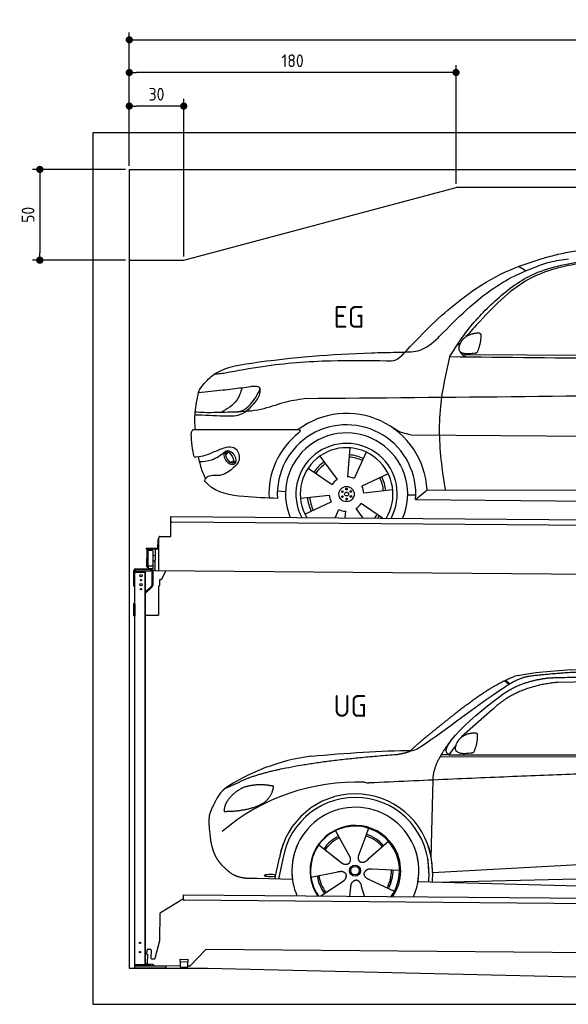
# Model space of a CAD drawing. Header units: millimetres. Extents: x -404 to 6581, y 0 to 5425.
# Tile 1 of 2: x -404 to 2618, y 0 to 5425. Entities that reach past the tile are written whole.
import ezdxf

# ---------------------------------------------------------------- set-up
doc = ezdxf.new("R2010")
doc.units = ezdxf.units.MM
doc.layers.add('4', color=3, linetype='Continuous')
for name, color, linetype, lineweight in [('car', 10, 'Continuous', 25), ('Freiraum', 7, 'Continuous', 25), ('Gebäude', 7, 'Continuous', 25), ('Logo', 7, 'Continuous', 25), ('Plattform', 7, 'Continuous', 25), ('Ständer hinten', 7, 'Continuous', 25)]:
    doc.layers.add(name, color=color, linetype=linetype, lineweight=lineweight)
doc.styles.get("Standard").update_dxf_attribs({"font": 'ISOCP.SHX'})
doc.dimstyles.new('GEN-ISO', dxfattribs={"dimscale": 20, "dimtxt": 3.5, "dimasz": 2, "dimexe": 2, "dimexo": 1, "dimgap": 1.5, "dimtad": 1, "dimdec": 1, "dimlfac": 0.1, "dimdsep": 46, "dimtxsty": 'STANDARD', "dimblk": 'PUNKT', "dimcen": 2, "dimclrd": 256, "dimclre": 256, "dimclrt": 2, "dimadec": 0, "dimazin": 0, "dimtp": 0.1, "dimtm": 0.1, "dimtfac": 0.71, "dimtdec": 1, "dimtmove": 2, "dimatfit": 3, "dimldrblk": 'PUNKT', "dimfxl": 2, "dimtolj": 1, "dimarcsym": 0})

# ---------------------------------------------------------------- blocks, each defined once
blk = doc.blocks.new('PUNKT')
at = {"layer": '4', "color": 0, "linetype": 'ByBlock'}
blk.add_line((-0.5, 0), (-1, 0), dxfattribs=at)
at = {"layer": '4', "color": 0, "linetype": 'ByBlock', "const_width": 0.5}
blk.add_lwpolyline([(-0.25, 0, 1), (0.25, 0, 1)], format="xyb", close=True, dxfattribs=at)
blk = doc.blocks.new('*D246')
at = {"layer": '4', "lineweight": -2, "transparency": 16777216}
for p, q in [((200, 4620), (200, 5354.2)), ((5700, 4620), (5700, 5354.2)), ((240, 5314.2), (5660, 5314.2))]:
    blk.add_line(p, q, dxfattribs=at)
at = {"layer": 'Defpoints', "color": 0, "transparency": 16777216}
for p in [(5700, 5314.2), (200, 4600), (5700, 4600)]:
    blk.add_point(p, dxfattribs=at)
at = {"layer": '4', "lineweight": -2, "transparency": 16777216, "xscale": 40, "yscale": 40, "zscale": 40, "rotation": 180}
blk.add_blockref('PUNKT', (200, 5314.2), dxfattribs=at)
at = {"layer": '4', "lineweight": -2, "transparency": 16777216, "xscale": 40, "yscale": 40, "zscale": 40}
blk.add_blockref('PUNKT', (5700, 5314.2), dxfattribs=at)
at = {"layer": '4', "color": 2, "transparency": 16777216, "insert": (2950, 5379.2), "char_height": 70, "attachment_point": 5}
blk.add_mtext('550', dxfattribs=at)
blk = doc.blocks.new('_Dot')
at = {"color": 0, "linetype": 'ByBlock', "lineweight": -2}
blk.add_line((-0.5, 0), (-1, 0), dxfattribs=at)
at = {"color": 0, "linetype": 'ByBlock', "const_width": 0.5}
blk.add_lwpolyline([(-0.25, 0, 1), (0.25, 0, 1)], format="xyb", close=True, dxfattribs=at)
blk = doc.blocks.new('*D248')
at = {"layer": '4', "lineweight": -2, "transparency": 16777216}
for p, q in [((200, 4620), (200, 5174.1)), ((2000, 4520), (2000, 5174.1)), ((1960, 5134.1), (240, 5134.1))]:
    blk.add_line(p, q, dxfattribs=at)
at = {"layer": 'Defpoints', "color": 0, "transparency": 16777216}
for p in [(200, 5134.1), (200, 4600), (2000, 4500)]:
    blk.add_point(p, dxfattribs=at)
at = {"layer": '4', "lineweight": -2, "transparency": 16777216, "xscale": 40, "yscale": 40, "zscale": 40, "rotation": 180}
blk.add_blockref('_Dot', (200, 5134.1), dxfattribs=at)
at = {"layer": '4', "lineweight": -2, "transparency": 16777216, "xscale": 40, "yscale": 40, "zscale": 40}
blk.add_blockref('_Dot', (2000, 5134.1), dxfattribs=at)
at = {"layer": '4', "color": 2, "transparency": 16777216, "insert": (1100, 5199.1), "char_height": 70, "attachment_point": 5}
blk.add_mtext('180', dxfattribs=at)
blk = doc.blocks.new('*D249')
at = {"layer": '4', "lineweight": -2, "transparency": 16777216}
for p, q in [((200, 4620), (200, 4989.3)), ((460, 4949.3), (240, 4949.3)), ((500, 4120), (500, 4989.3))]:
    blk.add_line(p, q, dxfattribs=at)
at = {"layer": 'Defpoints', "color": 0, "transparency": 16777216}
for p in [(200, 4949.3), (200, 4600), (500, 4100)]:
    blk.add_point(p, dxfattribs=at)
at = {"layer": '4', "lineweight": -2, "transparency": 16777216, "xscale": 40, "yscale": 40, "zscale": 40, "rotation": 180}
blk.add_blockref('_Dot', (200, 4949.3), dxfattribs=at)
at = {"layer": '4', "lineweight": -2, "transparency": 16777216, "xscale": 40, "yscale": 40, "zscale": 40}
blk.add_blockref('_Dot', (500, 4949.3), dxfattribs=at)
at = {"layer": '4', "color": 2, "transparency": 16777216, "insert": (350, 5014.3), "char_height": 70, "attachment_point": 5}
blk.add_mtext('30', dxfattribs=at)
blk = doc.blocks.new('*D250')
at = {"layer": '4', "lineweight": -2, "transparency": 16777216}
for p, q in [((180, 4600), (-332.8, 4600)), ((-292.8, 4560), (-292.8, 4140)), ((180, 4100), (-332.8, 4100))]:
    blk.add_line(p, q, dxfattribs=at)
at = {"layer": 'Defpoints', "color": 0, "transparency": 16777216}
for p in [(200, 4600), (-292.8, 4100), (200, 4100)]:
    blk.add_point(p, dxfattribs=at)
at = {"layer": '4', "lineweight": -2, "transparency": 16777216, "xscale": 40, "yscale": 40, "zscale": 40}
for p, rotation in [((-292.8, 4600), 90), ((-292.8, 4100), 270)]:
    blk.add_blockref('_Dot', p, dxfattribs=dict(at, rotation=rotation))
at = {"layer": '4', "color": 2, "transparency": 16777216, "insert": (-357.8, 4350), "char_height": 70, "attachment_point": 5, "rotation": 90}
blk.add_mtext('50', dxfattribs=at)
blk = doc.blocks.new('UG Plattfrom Gl550')
at = {"layer": 'Plattform'}
for p, q in [((788.7, 1564.7), (915, 1641.9)), ((914.9, 1637.1), (915.1, 1656.1)), ((915.1, 1656.1), (915.2, 1662.1)), ((915.2, 1662.1), (5852, 1619)), ((5846.7, 1589.1), (919.9, 1632.1)), ((785.6, 1410.6), (786.3, 1560.5)), ((759.1, 1312.2), (785.6, 1410.6)), ((714.3, 1334.8), (714.5, 1356.9)), ((719.5, 1361.8), (731.5, 1361.7)), ((736.5, 1356.7), (736.1, 1313.7)), ((1038.3, 1361), (952.2, 1270.4)), ((5763.9, 1319.8), (1038.3, 1361)), ((714.3, 1334.8), (716.6, 1334.8)), ((716.6, 1334.8), (716.2, 1283.8)), ((741.1, 1308.6), (754.2, 1308.5)), ((896.4, 1293.3), (896.6, 1306.3)), ((896.6, 1306.3), (941.6, 1305.9)), ((941.4, 1292.9), (941.6, 1305.9)), ((713.8, 1278.9), (713.9, 1283.8)), ((742.1, 1278.6), (713.8, 1278.9)), ((716.2, 1283.8), (713.9, 1283.8)), ((752.4, 1271.6), (745.2, 1277.5)), ((898.7, 1269.3), (755.5, 1270.5)), ((896.4, 1293.3), (941.4, 1292.9)), ((898.7, 1263.3), (898.9, 1293.3)), ((898.7, 1263.3), (938.7, 1262.9)), ((938.7, 1262.9), (938.9, 1292.9)), ((948.6, 1268.8), (938.7, 1268.9))]:
    blk.add_line(p, q, dxfattribs=at)
for centre, start, end in [((919.9, 1637.1), 179.5, 269.5), ((791.3, 1560.4), 121.4261, 179.5), ((719.5, 1356.8), 89.5, 179.5), ((731.5, 1356.7), 359.5, 89.5), ((741.1, 1313.6), 179.5, 269.5), ((754.3, 1313.5), 269.5, 344.9258), ((742, 1273.6), 50.8402, 89.5), ((755.5, 1275.5), 230.8402, 269.5), ((948.6, 1273.8), 269.5, 316.4902)]:
    blk.add_arc(centre, 5, start, end, dxfattribs=at)
blk = doc.blocks.new('Palette EG Gl550')
at = {"layer": 'Plattform'}
for p, q in [((845.5, 3635.4), (846.4, 3745.4)), ((846.4, 3745.4), (5884.2, 3706.3)), ((5879, 3676.4), (851.1, 3715.3)), ((785.5, 3635.8), (845.5, 3635.4)), ((773.4, 3618.6), (773, 3572.6)), ((780.4, 3618.6), (773.4, 3618.6)), ((775, 3571.6), (775.4, 3618.6)), ((779.5, 3445.9), (780.5, 3630.9)), ((771, 3570.6), (709.7, 3571.1)), ((710, 3571.1), (710, 3566.1)), ((710, 3569.1), (772, 3568.6)), ((772, 3565.6), (710, 3566.1)), ((714.2, 3468.9), (714.9, 3562.9)), ((718.9, 3562.8), (718.2, 3468.8)), ((746.9, 3557.7), (746.2, 3473.5)), ((759.2, 3530.2), (746.7, 3530.6)), ((759.5, 3565.7), (758.5, 3446)), ((772, 3565.6), (772, 3568.6)), ((780, 3571.6), (775, 3571.6)), ((775.1, 3571.6), (780, 3571.6)), ((745.8, 3473.3), (720.8, 3473.3)), ((720.8, 3473.3), (720.8, 3458.3)), ((745.8, 3473.3), (720.8, 3473.3)), ((720.8, 3473.3), (720.8, 3458.3)), ((745.8, 3473.3), (745.8, 3458.3)), ((745.8, 3473.3), (745.8, 3458.3)), ((759, 3500), (746.4, 3500.1)), ((720.8, 3458.3), (745.8, 3458.3)), ((745.8, 3458.3), (720.8, 3458.3)), ((5881.9, 3406.3), (758.5, 3446))]:
    blk.add_line(p, q, dxfattribs=at)
for centre, radius, start, end in [((851.2, 3720.3), 5, 179.556, 269.556), ((785.5, 3630.8), 5, 89.556, 179.556), ((716.9, 3562.9), 2, 359.3444, 179.3444), ((719.3, 3558.8), 0.4, 179.3444, 271.7264), ((730.3, 3231.7), 326.8, 87.1681, 91.938), ((746.5, 3557.8), 0.4, 359.3444, 86.9565), ((771, 3572.7), 2.01, 269.7445, 359.3674), ((772, 3571.6), 6, 269.556, 359.556), ((772, 3571.6), 6, 269.5566, 359.5553), ((772, 3571.6), 3, 269.7663, 359.5554), ((718.6, 3472.9), 0.4, 86.9623, 179.3444), ((719.6, 3481.6), 8.39, 263.3001, 278.0521), ((745.8, 3473.5), 0.4, 267.6536, 359.3444), ((716.2, 3468.9), 2, 179.3444, 359.3444)]:
    blk.add_arc(centre, radius, start, end, dxfattribs=at)
blk = doc.blocks.new('Car_173')
at = {"layer": 'car'}
for p, q in [((2749.1, 5127.2), (2708.5, 5151.3)), ((2403.4, 4662.7), (4457.1, 4674)), ((2071.9, 4218), (2072.3, 4218)), ((2125.3, 4218.2), (4131.9, 4224.5)), ((1790.9, 4142.8), (1778.8, 3983)), ((1107, 4098.1), (1121.8, 4112)), ((1108.8, 4111.3), (1119.3, 4120.6)), ((1626, 4095.6), (1721.5, 3966.8)), ((1880.3, 4120.6), (1816.5, 3973.5)), ((1131.6, 4056.6), (1150.9, 4064.1)), ((1146.7, 4052.9), (1162.2, 4062.6)), ((1562.1, 4029.3), (1694.5, 3938.9)), ((2003.6, 4001.4), (1859.2, 3931.9)), ((2029, 3912.9), (1869.8, 3894.6)), ((2155.4, 3862), (2218.1, 3916.4)), ((2218.1, 3916.4), (4028.1, 3930.6)), ((1393.6, 3900.9), (1438.3, 3899)), ((1520.6, 3862.9), (1679.8, 3881.2)), ((2111.5, 3886.3), (2156.3, 3886.7)), ((2155.4, 3862), (4086.2, 3863.8)), ((1546, 3774.4), (1690.4, 3843.8)), ((1712.9, 3755.9), (1733.1, 3802.3)), ((1867.3, 3756.1), (1828.1, 3809)), ((1973.3, 3756.2), (1855.1, 3836.8)), ((1768, 3755.9), (1770.8, 3792.8))]:
    blk.add_line(p, q, dxfattribs=at)
for centre, radius in [((1774.8, 3887.9), 41.9), ((1774.1, 3915.1), 4.46), ((1798, 3902.1), 4.46), ((1750.9, 3900.8), 4.46), ((1751.6, 3873.7), 4.46), ((1774.8, 3887.9), 10.7), ((1775.5, 3860.7), 4.46), ((1798.7, 3875), 4.46)]:
    blk.add_circle(centre, radius, dxfattribs=at)
for centre, radius, start, end in [((1775, 3888.3), 443.9, 3.6233, 127.5084), ((1774.8, 3887.9), 381.5, 356.1115, 184.141), ((1774.8, 3887.9), 427.8, 128.5907, 183.5582), ((1774.8, 3887.9), 336.7, 337.0019, 203.1531), ((1774.8, 3887.9), 279.1, 331.8638, 208.2913), ((1774.8, 3887.9), 255.4, 328.9743, 211.1808), ((1774.8, 3887.9), 204, 65.3726, 86.5671), ((1774.8, 3887.9), 216.3, 65.4485, 86.5251), ((1774.8, 3887.9), 216.3, 125.4485, 146.5251), ((1774.8, 3887.9), 204, 125.3726, 146.5671), ((1774.8, 3887.9), 95.2, 124.034, 147.5844), ((1774.8, 3887.9), 95.2, 64.034, 87.5844), ((1774.8, 3887.9), 204, 5.3726, 26.5671), ((1774.8, 3887.9), 216.3, 5.4485, 26.5251), ((1774.8, 3887.9), 95.2, 4.034, 27.5844), ((1774.8, 3887.9), 216.3, 185.4485, 206.5251), ((1774.8, 3887.9), 204, 185.3726, 206.5671), ((1774.8, 3887.9), 95.2, 184.034, 207.5844), ((1774.8, 3887.9), 95.2, 244.034, 267.5844), ((1774.8, 3887.9), 95.2, 304.034, 327.5844), ((1774.8, 3887.9), 204, 319.7706, 326.5671), ((1774.8, 3887.9), 216.3, 322.4984, 326.5251)]:
    blk.add_arc(centre, radius, start, end, dxfattribs=at)
for centre, major_axis, ratio in [((1130.1, 4082.4), (23.2, -35.3), 0.641217), ((1128.8, 4083), (-17.9, 30.2), 0.433194)]:
    blk.add_ellipse(centre, major_axis=major_axis, ratio=ratio, dxfattribs=at)
for points, knots in [([(2068.8, 4650.3), (2101.2, 4686.2), (2220.4, 4818), (2411.2, 4992.8), (2659.2, 5141.2), (2810.1, 5187.2), (2884.8, 5210)], [0, 0, 0, 0, 145.246154, 533.109695, 771.486221, 1004.894321, 1004.894321, 1004.894321, 1004.894321]), ([(2884.8, 5210), (2912.8, 5217), (2970.4, 5231.6), (3028.8, 5242.2), (3058.8, 5247.6)], [0, 0, 0, 0, 86.602296, 178.13615, 178.13615, 178.13615, 178.13615]), ([(2334.1, 4648.9), (2362.6, 4695.1), (2432.7, 4808.6), (2579.9, 4966), (2791.1, 5134.6), (2976.4, 5168.5), (3079.9, 5187.5)], [0, 0, 0, 0, 162.281083, 399.433399, 644.903205, 954.973623, 954.973623, 954.973623, 954.973623]), ([(3063.6, 5174.4), (3021.6, 5166.5), (2923.3, 5148.3), (2771.4, 5094.1), (2626.3, 4983.7), (2515.8, 4866.7), (2448.8, 4790.3), (2423.8, 4761.8)], [0, 0, 0, 0, 128.205286, 300.044117, 477.787268, 668.958491, 782.608096, 782.608096, 782.608096, 782.608096]), ([(2795.3, 5147.1), (2823.9, 5158.1), (2884.7, 5181.7), (2949.3, 5191.3), (2983.6, 5196.3)], [0, 0, 0, 0, 91.476949, 195.154815, 195.154815, 195.154815, 195.154815]), ([(2297.3, 4782.5), (2345.1, 4831.6), (2461.9, 4951.6), (2630.8, 5077.2), (2758.7, 5131.5), (2795.3, 5147.1)], [0, 0, 0, 0, 205.645796, 502.611548, 621.944957, 621.944957, 621.944957, 621.944957]), ([(2042.7, 4672), (2048.6, 4672.4), (2087.8, 4674.5), (2173.6, 4671.3), (2249.7, 4731.3), (2288.3, 4772.8), (2297.3, 4782.5)], [0, 0, 0, 0, 17.864769, 117.886459, 248.863247, 288.815655, 288.815655, 288.815655, 288.815655]), ([(966.2, 4465.9), (983.7, 4487.9), (1050.9, 4572.2), (1397, 4632.6), (1728.6, 4662.5), (1996.3, 4670.6), (2042.7, 4672)], [0, 0, 0, 0, 82.89181, 318.191673, 980.786507, 1119.82356, 1119.82356, 1119.82356, 1119.82356]), ([(2425.3, 4648.9), (2417.9, 4652.6), (2403.9, 4659.7), (2396.1, 4671.5), (2393.5, 4677.9)], [0, 0, 0, 0, 23.95332, 45.454919, 45.454919, 45.454919, 45.454919]), ([(1988, 4623.2), (1885.5, 4623.5), (1657.2, 4624.2), (1359.7, 4598.7), (1168.2, 4560.7), (1100.2, 4547.2)], [0, 0, 0, 0, 307.290604, 684.949059, 892.925798, 892.925798, 892.925798, 892.925798]), ([(2068.8, 4650.3), (2058.9, 4641.6), (2036.2, 4621.4), (2005.4, 4622.6), (1988, 4623.2)], [0, 0, 0, 0, 38.143453, 88.165274, 88.165274, 88.165274, 88.165274]), ([(2334.1, 4648.9), (2314.5, 4558.2), (2271.3, 4358.1), (2285.2, 4109.5), (2310.7, 3958.4), (2317.6, 3917.2)], [0, 0, 0, 0, 277.646403, 612.029433, 737.577371, 737.577371, 737.577371, 737.577371]), ([(1100.2, 4547.2), (1088, 4545.4), (1067.6, 4542.2), (1047, 4541), (1038.8, 4540.5)], [0, 0, 0, 0, 36.94927, 61.79219, 61.79219, 61.79219, 61.79219]), ([(954.1, 4439.5), (998.8, 4444.2), (1078.4, 4452.7), (1157.7, 4463.4), (1192.5, 4468.2)], [0, 0, 0, 0, 134.722083, 240.148268, 240.148268, 240.148268, 240.148268]), ([(954.1, 4439.5), (954.2, 4439.9), (956.2, 4449.4), (961.3, 4457.8), (966.2, 4465.9)], [0, 0, 0, 0, 1.13726, 29.051294, 29.051294, 29.051294, 29.051294]), ([(1192.5, 4468.2), (1185.3, 4443.4), (1167.4, 4382.2), (1111.1, 4349.7), (1077.6, 4330.4)], [0, 0, 0, 0, 75.006289, 185.501988, 185.501988, 185.501988, 185.501988]), ([(1151.3, 4333.6), (1160.5, 4334.3), (1223.9, 4339.2), (1259.7, 4400), (1290.2, 4452)], [0, 0, 0, 0, 27.186628, 187.736759, 187.736759, 187.736759, 187.736759]), ([(1290.2, 4452), (1291.3, 4456.7), (1297.1, 4480), (1265.7, 4476.9), (1240.7, 4474.3)], [0, 0, 0, 0, 13.096912, 65.411115, 65.411115, 65.411115, 65.411115]), ([(1278.5, 4404.9), (1283.9, 4414.8), (1294.5, 4434.1), (1293.4, 4456), (1292.9, 4466.6)], [0, 0, 0, 0, 33.373471, 64.521028, 64.521028, 64.521028, 64.521028]), ([(5275.8, 4434.6), (5162.4, 4445.9), (4909.9, 4471.1), (4472.1, 4477.1), (3339.6, 4444), (2346.3, 4425.7), (1536.6, 4410.8)], [0, 0, 0, 0, 341.879851, 760.963773, 1312.001547, 3741.308129, 3741.308129, 3741.308129, 3741.308129]), ([(938.6, 4235.4), (935.1, 4266.8), (932.9, 4335.3), (946.7, 4402.9), (954.1, 4439.5)], [233.087768, 233.087768, 233.087768, 233.087768, 327.386109, 438.943239, 438.943239, 438.943239, 438.943239]), ([(935.7, 4316.6), (987.5, 4315.1), (1068.8, 4312.7), (1201.2, 4309.1), (1249.9, 4369.5), (1278.5, 4404.9)], [0, 0, 0, 0, 158.046902, 247.919639, 375.430208, 375.430208, 375.430208, 375.430208]), ([(1536.6, 4410.8), (1498.1, 4404.2), (1417.1, 4390.5), (1294, 4340.3), (1201, 4335.9), (1151.3, 4333.6)], [0, 0, 0, 0, 117.033337, 246.052945, 394.183881, 394.183881, 394.183881, 394.183881]), ([(1151.3, 4333.6), (1118.4, 4332.1), (1050.3, 4328.9), (978.5, 4327.7), (940, 4330.9), (936.6, 4331.2)], [0, 0, 0, 0, 98.913306, 204.443634, 214.852043, 214.852043, 214.852043, 214.852043]), ([(915.8, 4208.9), (916.4, 4217), (917.2, 4227.5), (928.8, 4235.6), (934.9, 4235.5), (938.6, 4235.4)], [0, 0, 0, 0, 22.369619, 29.273836, 40.160281, 40.160281, 40.160281, 40.160281]), ([(938.6, 4235.4), (1000.6, 4236), (1211.8, 4237.9), (1423, 4239.8), (1504.7, 4240.5)], [24.694283, 24.694283, 24.694283, 24.694283, 210.588534, 658.29544, 658.29544, 658.29544, 658.29544]), ([(1504.7, 4240.5), (1509.1, 4239.9), (1520.5, 4238.5), (1512.7, 4228.4), (1508, 4222.3)], [0, 0, 0, 0, 10.752795, 27.576977, 27.576977, 27.576977, 27.576977]), ([(2125.3, 4218.2), (2110.1, 4220.7), (2071.4, 4227), (2038, 4247.6), (2017.7, 4260.1)], [0, 0, 0, 0, 45.939522, 116.435962, 116.435962, 116.435962, 116.435962]), ([(932.8, 4083.7), (949.8, 4085.3), (1000.9, 4090.2), (1064.4, 4127.7), (1163.5, 4156.2), (1194.7, 4064), (1156.5, 4031.4), (1135.5, 4013.5)], [0, 0, 0, 0, 50.161126, 151.683964, 234.294042, 296.871295, 373.222701, 373.222701, 373.222701, 373.222701]), ([(955.7, 4086.1), (960.9, 4061.6), (970, 4019.3), (989.3, 3980.6), (997.5, 3964.2)], [0, 0, 0, 0, 74.615031, 129.277415, 129.277415, 129.277415, 129.277415]), ([(961.7, 4058.7), (984.9, 4060.4), (1037.4, 4064.4), (1079.6, 4096.5), (1103.2, 4114.5)], [0, 0, 0, 0, 68.191309, 155.020743, 155.020743, 155.020743, 155.020743]), ([(1135.5, 4013.5), (1114.2, 3999), (1077, 3973.6), (1014.8, 3988.9), (997.2, 3964), (991, 3955.3)], [0, 0, 0, 0, 75.158891, 131.059011, 161.208919, 161.208919, 161.208919, 161.208919]), ([(1394.3, 3860.3), (1334, 3861.2), (1204.6, 3864.6), (1047.6, 3887.7), (997.1, 3947), (991, 3955.3)], [46.114962, 46.114962, 46.114962, 46.114962, 230.839937, 438.448503, 469.89769, 469.89769, 469.89769, 469.89769])]:
    blk.add_open_spline(points, degree=3, knots=knots, dxfattribs=at)
for points, degree in [([(2397.9, 4733.1), (2414.1, 4763.5), (2456.7, 4778)], 2), ([(2456.7, 4778), (2485.3, 4784), (2498.2, 4782.9)], 2), ([(2488.9, 4678.7), (2509.8, 4731.9), (2506.8, 4776.8)], 2), ([(2498.2, 4782.9), (2504.3, 4776.9), (2506.8, 4776.8)], 2), ([(2387.1, 4706.1), (2386.3, 4714), (2385.9, 4722.2), (2385.5, 4730.5)], 3), ([(2475.4, 4670.9), (2353.4, 4651), (2397.9, 4733.1)], 2), ([(2475.4, 4670.9), (2481.4, 4672.7), (2488.9, 4678.7)], 2), ([(4197.1, 4648.7), (3576.1, 4648.8), (2955.1, 4648.8), (2334.1, 4648.9)], 3), ([(1192.5, 4468.2), (1208.6, 4470.2), (1224.6, 4472.3), (1240.7, 4474.3)], 3), ([(932.8, 4083.7), (923, 4124.4), (918.9, 4166.5), (915.8, 4208.9)], 3)]:
    blk.add_open_spline(points, degree=degree, dxfattribs=at)
blk = doc.blocks.new('Car_147')
at = {"layer": 'car'}
for p, q in [((2684.1, 2841.6), (2710.1, 2821.1)), ((2690, 2844.3), (2715.4, 2824.3)), ((3573.2, 2844.1), (2979.4, 2832.2)), ((2618.5, 2683.6), (2447.8, 2531.2)), ((2418.1, 2488), (2377, 2432.3)), ((2330, 2423.4), (4973.3, 2420.2)), ((2377, 2432.3), (2335.8, 2433.4)), ((2377, 2432.3), (5028.9, 2433.7)), ((2279.9, 1868.7), (2291, 2294.1)), ((1752, 2014.6), (1769.2, 1983.6)), ((1752.2, 2014.7), (1831.6, 1870.9)), ((1934.3, 2028.3), (1919.2, 1986.6)), ((1919.2, 1986.6), (1881.9, 1883.5)), ((2044.7, 1956.1), (1933.7, 1858.1)), ((1661, 1937.4), (1779.7, 1843.4)), ((2279.9, 1868.7), (2281.5, 1929.3)), ((1418.7, 1748.3), (1444.4, 1866)), ((1462.8, 1860.5), (1438.3, 1747.8)), ((1742.6, 1872.8), (1788.8, 1836.2)), ((1881.9, 1883.5), (1878.1, 1873.2)), ((2286.4, 1784.1), (4156.4, 1886.2)), ((2105.3, 1796.5), (1954, 1802.9)), ((2286.4, 1784.1), (3310.5, 1840)), ((1515.7, 1745.7), (1321.5, 1750.9)), ((1617.8, 1759.8), (1766.4, 1788.7)), ((2077, 1680.6), (1939.8, 1744.5)), ((2266.8, 1783.4), (2265.5, 1733)), ((2286.4, 1784.1), (2285.2, 1732.5)), ((2305.7, 1732), (4191.6, 1773.3)), ((1672.3, 1655.5), (1789.2, 1733.2)), ((1831, 1654.1), (1837, 1703.7)), ((1912.2, 1653.4), (1896.9, 1708.2)), ((2207.3, 1734.5), (4255.8, 1681.1))]:
    blk.add_line(p, q, dxfattribs=at)
for radius in [30.1, 23.6]:
    blk.add_circle((1860.3, 1794.8), radius, dxfattribs=at)
for centre, radius, start, end in [((2797.2, 2700.3), 174.5, 102.3489, 113.0153), ((1764.9, 1312.5), 1122.3, 97.5147, 123.9129), ((1867.9, 1141.2), 1141.2, 87.724, 130.3913), ((1940.7, 2395.6), 117.4, 256.4608, 268.6636), ((1862.4, 1793.9), 424.2, 10.1481, 170.2223), ((1862.1, 1793.7), 404.8, 358.5419, 170.499), ((1862.4, 1793.9), 350, 350.2258, 187.9239), ((1860.3, 1794.8), 245, 51.7123, 188.2101), ((1862.4, 1793.9), 250, 34.003, 143.5989), ((1860.3, 1794.8), 245, 30.221, 72.4019), ((1860.3, 1794.8), 209.6, 115.7372, 144.8747), ((1860.3, 1794.8), 200.6, 115.5705, 145.0215), ((1860.3, 1794.8), 200.6, 41.1155, 72.9111), ((1860.3, 1794.8), 209.6, 41.1302, 72.8747), ((1862.4, 1793.9), 424.2, 158.9384, 170.2223), ((1862.4, 1793.9), 350, 154.4856, 203.0931), ((1862.4, 1793.9), 350, 154.4856, 157.347), ((1862.4, 1793.9), 250, 143.5989, 213.5789), ((1860.3, 1794.8), 245, 144.4019, 214.6129), ((1862.4, 1793.9), 250, 143.5989, 147.9713), ((1860.3, 1794.8), 245, 143.0042, 147.4925), ((1860.3, 1794.8), 200.6, 41.1155, 44.3784), ((1860.3, 1794.8), 245, 324.3871, 34.5977), ((1862.4, 1793.9), 250, 325.4211, 34.003), ((1862.4, 1793.9), 250, 29.7422, 34.003), ((1862.4, 1793.9), 350, 350.2258, 23.1163), ((1862.4, 1793.9), 424.2, 358.6661, 18.6635), ((1862.4, 1793.9), 350, 335.9069, 11.3993), ((1862.4, 1793.9), 404.6, 358.5068, 9.6777), ((1862.4, 1793.9), 424.2, 358.6661, 9.1695), ((1860.3, 1794.8), 200.6, 331.5904, 1.0215), ((1860.3, 1794.8), 209.6, 331.7372, 0.8747), ((1860.3, 1794.8), 209.6, 187.7372, 216.8747), ((1860.3, 1794.8), 200.6, 187.5904, 217.0215)]:
    blk.add_arc(centre, radius, start, end, dxfattribs=at)
blk.add_ellipse((1394.2, 1768), major_axis=(33.6, -0.3), ratio=0.157274, start_param=0.513473, end_param=5.704241, dxfattribs=at)
for points, degree in [([(2759.9, 2870.7), (3047.5, 2932.3), (3932.5, 2919.1), (5104.5, 2855.8)], 3), ([(3290.6, 2893.1), (3047.7, 2893), (2818.3, 2865.2)], 2), ([(2475.6, 2707.9), (2616.7, 2818.1), (2729, 2860.9)], 2), ([(2979.4, 2832.2), (2755.3, 2812.9), (2618.5, 2683.6)], 2), ([(2818.3, 2865.2), (2762.1, 2856.2), (2693.7, 2810.9)], 2), ([(2700.1, 2784.1), (2793.8, 2841.8), (2929.4, 2857)], 2), ([(2177.3, 2456.8), (2213, 2453), (2515.2, 2701.9), (2693.7, 2810.9)], 3), ([(2377, 2432.3), (2294, 2472.4), (2587.9, 2708.7), (2700.1, 2784.1)], 3), ([(2475.6, 2707.9), (2394.5, 2647.4), (2292.1, 2563.9), (2162.8, 2458.7), (2168.7, 2456.8)], 4), ([(2426.3, 2505.7), (2442.9, 2535.9), (2485.6, 2550)], 2), ([(2485.6, 2550), (2514.3, 2555.8), (2527.2, 2554.5)], 2), ([(2527.2, 2554.5), (2533.2, 2548.5), (2535.7, 2548.3)], 2), ([(2503.3, 2442.8), (2381.1, 2424), (2426.3, 2505.7)], 2), ([(2516.9, 2450.5), (2538.3, 2503.5), (2535.7, 2548.3)], 2), ([(1618.1, 2425.2), (1814.4, 2443.1), (1999.6, 2456.2), (2177.3, 2456.8)], 3), ([(2089.4, 2435), (2142.6, 2442.8), (2168.4, 2455.8)], 2), ([(2291, 2294.1), (2288.6, 2377.7), (2377.5, 2495)], 2), ([(2503.3, 2442.8), (2509.4, 2444.5), (2516.9, 2450.5)], 2), ([(1275.9, 2306.5), (1512.4, 2393.1), (2089.4, 2435)], 2), ([(5247.6, 2362), (4371.1, 2390.4), (1938, 2278.2)], 2), ([(1275.9, 2306.5), (1141.6, 2244.6)], 1), ([(1141.6, 2244.6), (1107, 2221.8), (1061.9, 2114.7)], 2), ([(1251.8, 2255.4), (1199.5, 2234.7), (1161.5, 2184.7)], 2), ([(1378.8, 2265.2), (1311.2, 2272.9), (1251.8, 2255.4)], 2), ([(1361.6, 2171.7), (1407.6, 2208.7), (1411.4, 2260.6)], 2), ([(1411.4, 2260.6), (1393.6, 2262.6), (1378.8, 2265.2)], 2), ([(1161.5, 2184.7), (1143.2, 2164.9), (1138.5, 2123.7)], 2), ([(1139.7, 2121.4), (1284.5, 2121.9), (1361.6, 2171.7)], 2), ([(1138.5, 2123.7), (1141.8, 2123.5), (1139.7, 2121.4)], 2), ([(1061.9, 2114.7), (1055.5, 2098.9), (1053.4, 2070.3), (1054.4, 2038), (1065.6, 1954.8)], 4), ([(1766.4, 1788.7), (1797.2, 1797.5), (1811.7, 1774.9)], 2), ([(1779.7, 1843.4), (1803, 1821.5), (1826.3, 1834.8)], 2), ([(1954, 1802.9), (1922.3, 1806.9), (1911.2, 1782.4)], 2), ([(1789.2, 1733.2), (1817.2, 1748.6), (1811.7, 1774.9)], 2), ([(1837, 1703.7), (1838.2, 1735.6), (1864.2, 1742.5)], 2), ([(1896.9, 1708.2), (1890.9, 1739.6), (1864.2, 1742.5)], 2), ([(1939.8, 1744.5), (1909.8, 1755.6), (1911.2, 1782.4)], 2)]:
    blk.add_open_spline(points, degree=degree, dxfattribs=at)
for points, degree, knots in [([(2929.4, 2857), (2956, 2859.1), (3095.4, 2860.9), (4116.9, 2881), (4737.1, 2874.6), (5192.5, 2702), (5168.8, 2528.4)], 4, [0.0821318, 0.0821318, 0.0821318, 0.0821318, 0.0821318, 0.258851, 0.508851, 1, 1, 1, 1, 1]), ([(1065.6, 1954.8), (1066.4, 1950.5), (1067.3, 1946.3), (1068.3, 1942.2), (1069.2, 1938.1), (1072.8, 1923.3), (1076.7, 1909.6), (1081.1, 1897.1), (1086, 1885.8)], 4, [0.4914944, 0.4914944, 0.4914944, 0.4914944, 0.4914944, 0.5422469, 0.5422469, 0.5422469, 0.5422469, 0.728655, 0.728655, 0.728655, 0.728655, 0.728655]), ([(1085.7, 1886.6), (1087, 1883.3), (1088.4, 1880.2), (1089.9, 1877.3), (1091.3, 1874.4), (1096.9, 1863.3), (1102.9, 1853.9), (1109.1, 1845.9), (1115.6, 1838.4)], 4, [0.7288005, 0.7288005, 0.7288005, 0.7288005, 0.7288005, 0.7843928, 0.7843928, 0.7843928, 0.7843928, 1, 1, 1, 1, 1]), ([(1831.6, 1870.9), (1833.2, 1866.8), (1834.2, 1862.9), (1834.5, 1859), (1835.2, 1850.4), (1832.4, 1842.3), (1826.3, 1834.8)], 3, [0.2167758, 0.2167758, 0.2167758, 0.2167758, 0.4600873, 0.4600873, 0.4600873, 1, 1, 1, 1]), ([(1878.1, 1873.2), (1877.5, 1870.1), (1877.3, 1867.1), (1877.3, 1864.1), (1877.7, 1861.3), (1878.4, 1855.5), (1880.4, 1850.2), (1884, 1845.7), (1888.9, 1842.6)], 4, [0.3191838, 0.3191838, 0.3191838, 0.3191838, 0.3191838, 0.5438253, 0.5438253, 0.5438253, 0.5438253, 1, 1, 1, 1, 1]), ([(1933.7, 1858.1), (1933.7, 1858.1), (1933.7, 1858.1), (1933.7, 1858.1), (1933.7, 1858.1), (1924.6, 1848.3), (1913.9, 1838.4), (1899.6, 1836), (1888.9, 1842.6)], 4, [-0.000003, -0.000003, -0.000003, -0.000003, -0.000003, 0, 0, 0, 0, 1, 1, 1, 1, 1]), ([(1321.5, 1750.9), (1296.8, 1751.6), (1241.2, 1748), (1205.1, 1761.9), (1161.5, 1787), (1115.6, 1838.4)], 4, [0, 0, 0, 0, 0, 0.597866, 1, 1, 1, 1, 1])]:
    blk.add_open_spline(points, degree=degree, knots=knots, dxfattribs=at)
blk = doc.blocks.new('Gebäude_GT220_H220')
at = {"layer": 'Freiraum'}
for p, q in [((916.9, 5158.3), (2416.9, 5558.3)), ((6116.9, 5558.3), (2416.9, 5558.3)), ((616.9, 5158.3), (916.9, 5158.3))]:
    blk.add_line(p, q, dxfattribs=at)
at = {"layer": 'Gebäude'}
for p, q in [((6316.9, 5859.2), (416.9, 5859.2)), ((416.9, 5859.2), (416.9, 1058.3)), ((616.9, 5658.3), (6116.9, 5658.3)), ((616.9, 5658.3), (616.9, 1258.3)), ((616.9, 1258.3), (1047, 1258.3)), ((1047, 1258.3), (3316.9, 1204.4)), ((416.9, 1058.3), (6316.9, 1058.3))]:
    blk.add_line(p, q, dxfattribs=at)
blk = doc.blocks.new('Ständer_hinten_GT220')
at = {"layer": 'Ständer hinten'}
for p, q in [((641.9, 3362.3), (641.9, 3448.3)), ((646.9, 1258.3), (646.9, 3448.3)), ((735.9, 3445.3), (646.9, 3445.3)), ((646.9, 3440.3), (706.9, 3440.3)), ((651.9, 3458.3), (735.9, 3458.3)), ((735.9, 3453.3), (651.9, 3453.3)), ((701.9, 3440.3), (701.9, 1276.3)), ((706.9, 1276.3), (706.9, 3445.3)), ((735.9, 3445.3), (735.9, 3453.3)), ((740.9, 3448.3), (740.9, 3365.6)), ((745.9, 3448.3), (745.8, 3365.5)), ((758.7, 3447.8), (745.9, 3448.9)), ((758.7, 3446), (758.7, 3447.8)), ((816.7, 3445.6), (758.7, 3446)), ((799.9, 3410.3), (816.6, 3441.1)), ((816.6, 3441.1), (816.7, 3445.6)), ((776.9, 3364.7), (785.9, 3365.3)), ((776.9, 3364.7), (776.9, 3202.3)), ((785.9, 3365.3), (785.9, 3398.8)), ((785.9, 3398.8), (790.9, 3398.8)), ((790.9, 3398.8), (799.8, 3405.7)), ((799.8, 3405.7), (799.9, 3406.1)), ((799.9, 3406.1), (799.9, 3410.3)), ((641.9, 3362.3), (646.9, 3362.3)), ((706.9, 3330.5), (739.4, 3362)), ((742.7, 3358.3), (706.9, 3323.6)), ((646.9, 3263.2), (641.9, 3263.2)), ((641.9, 3198.3), (641.9, 3263.2)), ((645, 3270.4), (646.9, 3272.3)), ((646.9, 3263.2), (646.9, 3198.3)), ((706.9, 3202.3), (776.9, 3202.3)), ((641.9, 3198.3), (646.9, 3198.3)), ((735.9, 1276.3), (646.9, 1276.3)), ((820.9, 1268.3), (646.9, 1268.3)), ((820.9, 1258.3), (646.9, 1258.3)), ((735.9, 1268.3), (735.9, 1276.3)), ((820.9, 1258.3), (820.9, 1268.3))]:
    blk.add_line(p, q, dxfattribs=at)
for centre, radius in [((680.9, 3420.3), 6.5), ((680.9, 3370.3), 6.5), ((680.9, 3395.3), 3.7), ((680.9, 3345.3), 3.7), ((675.5, 1396.3), 3.7), ((675.5, 1346.3), 3.7)]:
    blk.add_circle(centre, radius, dxfattribs=at)
for centre, radius, start, end in [((651.9, 3448.3), 10, 90, 180), ((651.9, 3448.3), 5, 90, 180), ((735.9, 3448.3), 10, 0.0086, 89.9915), ((735.9, 3448.3), 5, 0, 90), ((735.9, 3365.6), 5, 314.0428, 0), ((735.8, 3365.5), 10, 314.1186, 0), ((651.9, 3263.2), 10, 134.1186, 180)]:
    blk.add_arc(centre, radius, start, end, dxfattribs=at)

msp = doc.modelspace()

# ---------------------------------------------------------------- block references
msp.add_blockref('Gebäude_GT220_H220', (-416.89, -1058.35))
at = {"layer": 'car', "rotation": 359.4224719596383}
msp.add_blockref('Car_173', (-416.89, -1058.35), dxfattribs=at)
at = {"layer": 'car'}
msp.add_blockref('Car_147', (-416.89, -1058.35), dxfattribs=at)
at = {"layer": 'Plattform'}
for name in ['Palette EG Gl550', 'UG Plattfrom Gl550']:
    msp.add_blockref(name, (-416.89, -1058.35), dxfattribs=at)
at = {"layer": 'Ständer hinten'}
msp.add_blockref('Ständer_hinten_GT220', (-416.89, -1058.35), dxfattribs=at)

# ---------------------------------------------------------------- texts
at = {"layer": 'Logo'}
for s, p in [('EG', (1326.14, 3727.16)), ('UG', (1325.19, 1583.58))]:
    msp.add_text(s, height=120, dxfattribs=at).set_placement(p)

# ---------------------------------------------------------------- dimensions: what is measured, and where the dimension line sits
at = {"layer": '4'}
for base, p1, p2, override, picture, middle in [((5700, 5314.23), (200, 4600), (5700, 4600), {"dimtdec": 3, "dimtolj": 0}, '*D246', (2950, 5379.23)), ((200, 5134.14), (2000.03, 4500), (200, 4600), {"dimblk1": 'Dot', "dimblk2": 'Dot', "dimsah": 1, "dimtdec": 3, "dimtolj": 0}, '*D248', (1100.01, 5199.14)), ((200, 4949.31), (500.03, 4100), (200, 4600), {"dimblk1": 'Dot', "dimblk2": 'Dot', "dimsah": 1, "dimtdec": 3, "dimtolj": 0}, '*D249', (350.01, 5014.31))]:
    dim = msp.add_linear_dim(base=base, p1=p1, p2=p2, dimstyle='GEN-ISO', override=override, dxfattribs=at)
    dim.commit()
    dim.dimension.update_dxf_attribs({"geometry": picture, "text_midpoint": middle})
dim = msp.add_linear_dim(base=(-292.8, 4100), p1=(200, 4600), p2=(200, 4100), angle=90, dimstyle='GEN-ISO', override={"dimblk1": 'Dot', "dimblk2": 'Dot', "dimsah": 1, "dimtdec": 3, "dimtolj": 0}, dxfattribs=at)
dim.commit()
dim.dimension.update_dxf_attribs({"geometry": '*D250', "text_midpoint": (-357.8, 4350)})

doc.saveas('drawing.dxf')
